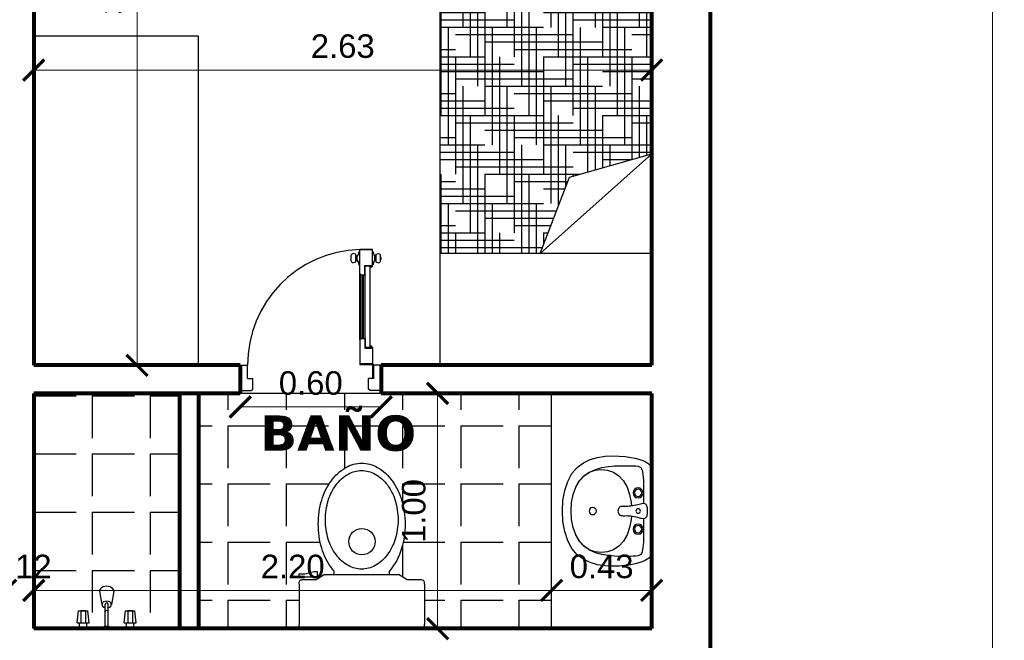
# Model space of a CAD drawing. Header units: inches. Extents: x -2.6 to 11.8, y -3.4 to 32.7.
# Tile 11 of 19: x 6.3 to 10.5, y 5.5 to 8.2. Entities that reach past the tile are written whole.
import ezdxf

# ---------------------------------------------------------------- set-up
doc = ezdxf.new("R2010")
doc.units = ezdxf.units.IN
doc.header["$MEASUREMENT"] = 0
doc.linetypes.add('0', pattern=[0])
doc.linetypes.add('CONTINUA', pattern=[0])
for name, color, linetype in [('Auto', 6, 'Continuous'), ('Baño', 2, 'Continuous'), ('Cotas', 60, 'Continuous'), ('Mobiliario', 2, 'Continuous'), ('Puertas', 1, 'Continuous'), ('Texto', 98, 'Continuous'), ('Textura piso', 8, 'Continuous')]:
    doc.layers.add(name, color=color, linetype=linetype)
doc.layers.add('Paredes', color=5, linetype='Continuous', lineweight=80)
doc.styles.get("Standard").update_dxf_attribs({"font": 'arial.ttf'})
doc.dimstyles.new('Cotas', dxfattribs={"dimtxt": 0.1, "dimasz": 0.09, "dimexe": 0.2, "dimexo": 0.4, "dimgap": 0.05, "dimtad": 1, "dimzin": 0, "dimdsep": 46, "dimtxsty": 'Standard', "dimblk": 'ARCHTICK', "dimcen": 0.09, "dimse1": 1, "dimse2": 1, "dimclrd": 60, "dimclre": 256, "dimadec": 0, "dimazin": 0, "dimtfac": 1, "dimtix": 1, "dimtofl": 0, "dimtmove": 1, "dimatfit": 3, "dimfxl": 0, "dimtolj": 1, "dimtzin": 0, "dimlwd": 9, "dimarcsym": 0})

# ---------------------------------------------------------------- blocks, each defined once
blk = doc.blocks.new('puerta')
at = {"layer": 'Puertas'}
for p, q in [((146.9906, 39.0568), (146.9906, 38.9488)), ((146.9906, 39.0568), (147.0378, 39.0568)), ((146.9906, 39.0568), (146.9906, 38.9488)), ((146.9906, 39.0568), (147.0378, 39.0568)), ((147.0378, 39.0568), (147.0446, 39.05)), ((147.0378, 39.0568), (147.0446, 39.05)), ((147.0446, 39.05), (147.0446, 39.005)), ((147.0446, 39.05), (147.0446, 39.005)), ((147.5435, 39.0568), (147.5366, 39.05)), ((147.5435, 39.0568), (147.5366, 39.05)), ((147.5366, 39.05), (147.5366, 39.005)), ((147.5366, 39.05), (147.5366, 39.005)), ((147.5906, 39.0568), (147.5435, 39.0568)), ((147.5906, 39.0568), (147.5435, 39.0568)), ((147.5906, 39.0568), (147.5906, 38.9488)), ((147.5906, 39.0568), (147.5906, 38.9488)), ((147.022, 39.005), (147.022, 38.9488)), ((147.022, 39.005), (147.0446, 39.005)), ((147.022, 39.005), (147.022, 38.9488)), ((147.022, 39.005), (147.0446, 39.005)), ((147.0241, 39.0028), (147.0241, 38.9488)), ((147.0263, 39.0028), (147.0241, 39.0028)), ((147.0241, 39.0028), (147.0241, 38.9488)), ((147.0263, 39.0028), (147.0241, 39.0028)), ((147.0263, 39.0028), (147.0263, 38.9488)), ((147.0263, 39.0028), (147.0263, 38.9488)), ((147.5593, 39.005), (147.5366, 39.005)), ((147.5593, 39.005), (147.5366, 39.005)), ((147.5593, 39.005), (147.5593, 38.9488)), ((147.5593, 39.005), (147.5593, 38.9488)), ((146.9906, 38.9488), (147.022, 38.9488)), ((146.9906, 38.9488), (147.022, 38.9488)), ((147.0241, 38.9488), (147.0263, 38.9488)), ((147.0241, 38.9488), (147.0263, 38.9488)), ((147.0284, 38.9467), (147.0284, 38.9445)), ((147.0284, 38.9467), (147.0824, 38.9467)), ((147.0284, 38.9467), (147.0284, 38.9445)), ((147.0284, 38.9467), (147.0824, 38.9467)), ((147.0824, 38.9445), (147.0824, 38.9467)), ((147.0824, 38.9445), (147.0824, 38.9467)), ((147.5906, 38.9488), (147.5593, 38.9488)), ((147.5906, 38.9488), (147.5593, 38.9488)), ((147.0824, 38.9445), (147.0284, 38.9445)), ((147.0824, 38.9445), (147.0284, 38.9445)), ((147.0284, 38.8755), (147.0284, 38.9424)), ((147.0824, 38.9424), (147.0284, 38.9424)), ((147.0284, 38.9424), (147.0824, 38.9424)), ((147.0284, 38.8755), (147.0284, 38.9424)), ((147.0824, 38.9424), (147.0284, 38.9424)), ((147.0284, 38.9424), (147.0824, 38.9424)), ((147.0824, 38.8412), (147.0824, 38.9424)), ((147.0824, 38.8412), (147.0824, 38.9424)), ((147.0612, 38.8755), (147.0284, 38.8755)), ((147.0612, 38.8755), (147.0284, 38.8755)), ((147.0353, 38.8733), (147.0284, 38.8733)), ((147.0353, 38.8733), (147.0284, 38.8733)), ((147.0353, 38.8665), (147.0353, 38.8733)), ((147.0353, 38.8665), (147.0353, 38.8733)), ((147.0375, 38.8733), (147.0375, 38.5258)), ((147.0375, 38.8733), (147.0375, 38.5258)), ((147.0375, 38.8733), (147.0591, 38.8733)), ((147.0591, 38.8733), (147.0375, 38.8733)), ((147.0375, 38.8733), (147.0375, 38.5258)), ((147.0375, 38.8733), (147.0375, 38.5258)), ((147.0375, 38.8733), (147.0591, 38.8733)), ((147.0591, 38.8733), (147.0375, 38.8733)), ((147.0591, 38.8755), (147.0591, 38.5666)), ((147.0591, 38.8755), (147.0591, 38.5666)), ((147.0591, 38.8755), (147.0591, 38.5666)), ((147.0591, 38.8755), (147.0591, 38.5666)), ((147.0591, 38.8344), (147.0591, 38.8733)), ((147.0591, 38.8344), (147.0591, 38.8733)), ((147.0612, 38.8344), (147.0612, 38.8755)), ((147.0612, 38.8344), (147.0612, 38.8755)), ((147.0591, 38.8344), (147.0582, 38.8335)), ((147.0591, 38.8344), (147.0582, 38.8335)), ((147.0591, 38.8326), (147.0582, 38.8335)), ((147.0591, 38.8326), (147.0582, 38.8335)), ((147.0756, 38.8344), (147.0612, 38.8344)), ((147.0756, 38.8344), (147.0612, 38.8344)), ((147.0661, 38.8344), (147.0661, 38.5648)), ((147.0661, 38.8344), (147.0661, 38.5648)), ((147.0724, 38.8344), (147.0724, 38.5648)), ((147.0724, 38.8344), (147.0724, 38.5648)), ((147.0756, 38.8344), (147.0824, 38.8412)), ((147.0756, 38.8344), (147.0824, 38.8412)), ((147.0788, 38.8376), (147.0788, 38.5616)), ((147.0788, 38.8376), (147.0788, 38.5616)), ((147.0807, 38.8394), (147.0807, 38.5598)), ((147.0807, 38.8394), (147.0807, 38.5598)), ((147.0824, 38.8412), (147.0824, 38.558)), ((147.0824, 38.7957), (147.0824, 38.558)), ((147.0353, 38.5327), (147.0353, 38.5258)), ((147.0353, 38.5327), (147.0353, 38.5258)), ((147.0591, 38.5666), (147.0582, 38.5657)), ((147.0591, 38.5666), (147.0582, 38.5657)), ((147.0591, 38.5648), (147.0582, 38.5657)), ((147.0591, 38.5648), (147.0582, 38.5657)), ((147.0591, 38.5648), (147.0591, 38.5258)), ((147.0591, 38.5648), (147.0591, 38.5258)), ((147.0612, 38.5648), (147.0612, 38.5237)), ((147.0756, 38.5648), (147.0612, 38.5648)), ((147.0612, 38.5648), (147.0612, 38.5237)), ((147.0756, 38.5648), (147.0612, 38.5648)), ((147.0756, 38.5648), (147.0824, 38.558)), ((147.0756, 38.5648), (147.0824, 38.558)), ((147.0824, 38.558), (147.0824, 38.4568)), ((147.0824, 38.558), (147.0824, 38.4568)), ((146.9941, 38.4971), (146.9912, 38.4971)), ((146.9912, 38.4971), (146.9912, 38.4897)), ((146.9941, 38.4971), (146.9912, 38.4971)), ((146.9912, 38.4971), (146.9912, 38.4897)), ((146.9912, 38.4897), (146.9941, 38.4897)), ((146.9912, 38.4897), (146.9941, 38.4897)), ((146.9941, 38.5048), (146.9941, 38.482)), ((146.9941, 38.5048), (146.9941, 38.482)), ((146.9941, 38.4897), (146.9941, 38.4971)), ((146.9941, 38.4897), (146.9941, 38.4971)), ((147.0122, 38.5107), (147.0029, 38.513)), ((147.0122, 38.5107), (147.0029, 38.513)), ((147.0122, 38.5107), (147.0122, 38.4762)), ((147.0122, 38.5107), (147.0122, 38.4762)), ((147.0122, 38.5036), (147.0183, 38.5036)), ((147.0122, 38.5036), (147.0183, 38.5036)), ((147.0183, 38.5036), (147.0183, 38.4833)), ((147.0183, 38.5036), (147.0183, 38.4833)), ((147.0241, 38.5198), (147.0284, 38.5198)), ((147.0241, 38.5198), (147.0284, 38.5198)), ((147.0353, 38.5258), (147.0284, 38.5258)), ((147.0353, 38.5258), (147.0284, 38.5258)), ((147.0612, 38.5237), (147.0284, 38.5237)), ((147.0284, 38.5237), (147.0284, 38.4568)), ((147.0612, 38.5237), (147.0284, 38.5237)), ((147.0284, 38.5237), (147.0284, 38.4568)), ((147.0375, 38.5258), (147.0591, 38.5258)), ((147.0591, 38.5258), (147.0375, 38.5258)), ((147.0375, 38.5258), (147.0591, 38.5258)), ((147.0591, 38.5258), (147.0375, 38.5258)), ((147.0868, 38.5198), (147.0824, 38.5198)), ((147.0868, 38.5198), (147.0824, 38.5198)), ((147.0986, 38.5036), (147.0926, 38.5036)), ((147.0926, 38.5036), (147.0926, 38.4833)), ((147.0986, 38.5036), (147.0926, 38.5036)), ((147.0926, 38.5036), (147.0926, 38.4833)), ((147.0986, 38.5107), (147.1098, 38.513)), ((147.0986, 38.5107), (147.1098, 38.513)), ((147.0986, 38.5107), (147.0986, 38.4762)), ((147.0986, 38.5107), (147.0986, 38.4762)), ((147.1186, 38.5048), (147.1186, 38.482)), ((147.1186, 38.5048), (147.1186, 38.482)), ((147.0122, 38.4762), (147.0029, 38.4739)), ((147.0122, 38.4762), (147.0029, 38.4739)), ((147.0122, 38.4833), (147.0183, 38.4833)), ((147.0122, 38.4833), (147.0183, 38.4833)), ((147.0241, 38.4671), (147.0284, 38.4671)), ((147.0241, 38.4671), (147.0284, 38.4671)), ((147.0824, 38.4568), (147.0284, 38.4568)), ((147.0284, 38.4568), (147.0824, 38.4568)), ((147.0824, 38.4568), (147.0284, 38.4568)), ((147.0284, 38.4568), (147.0824, 38.4568)), ((147.0868, 38.4671), (147.0824, 38.4671)), ((147.0868, 38.4671), (147.0824, 38.4671)), ((147.0986, 38.4833), (147.0926, 38.4833)), ((147.0986, 38.4833), (147.0926, 38.4833)), ((147.0986, 38.4762), (147.1098, 38.4739)), ((147.0986, 38.4762), (147.1098, 38.4739))]:
    blk.add_line(p, q, dxfattribs=at)
blk.add_arc((147.0698, 38.9462), 0.4895, 271.4804, 0.3077, dxfattribs=at)
at = {"layer": 'Puertas', "extrusion": (0, 0, -1)}
for centre, major_axis, start_param, end_param in [((147.0263, 38.9467), (0.00153, 0.00153), -1.570796, 4.712389), ((147.0263, 38.9467), (0.00153, 0.00153), -1.570796, 4.712389), ((147.0353, 38.8733), (0.00485, 0.00485), 2.356194, 3.926991), ((147.0353, 38.8733), (0.00485, 0.00485), 2.356194, 3.926991), ((147.0353, 38.5258), (-0.00485, 0.00485), 5.497787, 7.068583), ((147.0353, 38.5258), (-0.00485, 0.00485), 5.497787, 7.068583), ((147.0023, 38.5048), (0.00575, 0.00575), 3.926991, 5.579394), ((147.0023, 38.5048), (0.00575, 0.00575), 3.926991, 5.579394), ((146.9984, 38.5198), (-0.0182, 0.0182), 2.357943, 3.03977), ((146.9984, 38.5198), (-0.0182, 0.0182), 2.357943, 3.03977), ((147.1125, 38.5198), (-0.0182, 0.0182), 4.814212, 5.496038), ((147.1125, 38.5198), (-0.0182, 0.0182), 4.814212, 5.496038), ((147.1105, 38.5048), (-0.00575, 0.00575), 0.703791, 2.356194), ((147.1105, 38.5048), (-0.00575, 0.00575), 0.703791, 2.356194), ((147.0023, 38.482), (-0.00575, 0.00575), 3.845384, 5.497787), ((147.0023, 38.482), (-0.00575, 0.00575), 3.845384, 5.497787), ((146.9984, 38.4671), (-0.0182, 0.0182), 1.672619, 2.354446), ((146.9984, 38.4671), (-0.0182, 0.0182), 1.672619, 2.354446), ((147.1125, 38.4671), (-0.0182, 0.0182), 5.499536, 6.181362), ((147.1125, 38.4671), (-0.0182, 0.0182), 5.499536, 6.181362), ((147.1105, 38.482), (-0.00575, 0.00575), 2.356194, 4.008598), ((147.1105, 38.482), (-0.00575, 0.00575), 2.356194, 4.008598)]:
    blk.add_ellipse(centre, major_axis=major_axis, ratio=1, start_param=start_param, end_param=end_param, dxfattribs=at)
blk = doc.blocks.new('Baño')
at = {"layer": 'Baño'}
for p, q in [((148.2421, 39.8916), (148.2421, 39.8314)), ((148.2599, 39.9049), (148.431, 39.9049)), ((148.4488, 39.3849), (148.4488, 39.8916)), ((148.2421, 39.8314), (148.2206, 39.7975)), ((148.2206, 39.7975), (148.2206, 39.479)), ((148.2206, 39.7559, 0.32), (148.2047, 39.7559, 0.32)), ((148.2206, 39.5206, 0.32), (148.2042, 39.5206, 0.32)), ((148.2076, 39.4505, 0.62), (148.2076, 39.4362, 0.62)), ((148.2287, 39.4505, 0.62), (148.2076, 39.4505, 0.62)), ((148.2206, 39.479), (148.2421, 39.445)), ((148.2287, 39.3705, 0.62), (148.2287, 39.4505, 0.62)), ((148.2076, 39.4362, 0.62), (148.2178, 39.397, 0.62)), ((148.2421, 39.445), (148.2421, 39.3849)), ((148.2178, 39.397, 0.62), (148.2178, 39.3705, 0.62)), ((148.2178, 39.3705, 0.62), (148.2287, 39.3705, 0.62)), ((148.2599, 39.3715), (148.431, 39.3715))]:
    blk.add_line(p, q, dxfattribs=at)
for points in [[(147.7454, 39.6382, -0.132415), (147.7635, 39.7054, -0.106686), (147.8213, 39.7688, -0.083213), (147.9019, 39.8081, -0.071868), (148.0046, 39.8229, -0.071868), (148.1072, 39.8081, -0.102933), (148.2047, 39.7559, -0.106686)], [(148.2042, 39.5206, -0.025691), (148.1879, 39.5076, -0.083213), (148.1072, 39.4684, -0.071868), (148.0046, 39.4535, -0.071868), (147.9019, 39.4684, -0.083213), (147.8213, 39.5076, -0.106686), (147.7635, 39.5711, -0.132415), (147.7454, 39.6382, -0.132415)]]:
    blk.add_lwpolyline(points, format="xyb", dxfattribs=at)
blk.add_lwpolyline([(147.9861, 39.7928, -0.074259), (148.0689, 39.7804, -0.084949), (148.1343, 39.7475, -0.106298), (148.1809, 39.6948, -0.128632), (148.1957, 39.6382, -0.128632), (148.1809, 39.5817, -0.106298), (148.1343, 39.529, -0.084949), (148.0689, 39.496, -0.074259), (147.9861, 39.4837, -0.074259), (147.9034, 39.496, -0.084949), (147.838, 39.529, -0.106298), (147.7914, 39.5817, -0.128632), (147.7766, 39.6382, -0.128632), (147.7914, 39.6948, -0.106298), (147.838, 39.7475, -0.084949), (147.9034, 39.7804, -0.074259)], format="xyb", close=True, dxfattribs=at)
blk.add_circle((148.0791, 39.6393), 0.0562, dxfattribs=at)
for centre, start, end in [((148.2553, 39.8925), 69.6901, 184.0497), ((148.4356, 39.8925), 355.9503, 110.3099), ((148.2553, 39.3839), 175.9503, 290.3099), ((148.4356, 39.3839), 249.6901, 4.0497)]:
    blk.add_arc(centre, 0.0132, start, end, dxfattribs=at)
blk = doc.blocks.new('lavacaras')
at = {"layer": 'Baño', "linetype": '0'}
for p, q in [((152.2068, 38.1192), (152.1637, 38.0962)), ((152.2573, 38.1356), (152.2068, 38.1192)), ((152.3126, 38.1454), (152.2573, 38.1356)), ((152.3703, 38.1487), (152.3126, 38.1454)), ((152.428, 38.1454), (152.3703, 38.1487)), ((152.4833, 38.1356), (152.428, 38.1454)), ((152.5338, 38.1192), (152.4833, 38.1356)), ((152.577, 38.0962), (152.5338, 38.1192)), ((152.1296, 38.0669), (152.1041, 38.0325)), ((152.1637, 38.0962), (152.1296, 38.0669)), ((152.2037, 38.0546), (152.1761, 38.0288)), ((152.2037, 38.0554), (152.1763, 38.03)), ((152.2385, 38.0753), (152.2037, 38.0554)), ((152.2385, 38.0748), (152.2037, 38.0546)), ((152.2792, 38.0896), (152.2385, 38.0753)), ((152.2792, 38.0892), (152.2385, 38.0748)), ((152.3238, 38.0982), (152.2792, 38.0896)), ((152.3238, 38.0979), (152.2792, 38.0892)), ((152.3703, 38.101), (152.3238, 38.0982)), ((152.3703, 38.1008), (152.3238, 38.0979)), ((152.4169, 38.0982), (152.3703, 38.101)), ((152.4169, 38.0979), (152.3703, 38.1008)), ((152.4615, 38.0896), (152.4169, 38.0982)), ((152.4615, 38.0892), (152.4169, 38.0979)), ((152.5022, 38.0753), (152.4615, 38.0896)), ((152.5022, 38.0748), (152.4615, 38.0892)), ((152.537, 38.0554), (152.5022, 38.0753)), ((152.537, 38.0546), (152.5022, 38.0748)), ((152.5643, 38.03), (152.537, 38.0554)), ((152.5645, 38.0288), (152.537, 38.0546)), ((152.6111, 38.0669), (152.577, 38.0962)), ((152.6366, 38.0325), (152.6111, 38.0669)), ((152.0861, 37.9945), (152.0745, 37.9543)), ((152.1041, 38.0325), (152.0861, 37.9945)), ((152.1555, 37.9985), (152.1407, 37.9653)), ((152.1568, 38.0003), (152.1451, 37.9677)), ((152.1761, 38.0288), (152.1555, 37.9985)), ((152.1763, 38.03), (152.1568, 38.0003)), ((152.5839, 38.0003), (152.5643, 38.03)), ((152.5852, 37.9985), (152.5645, 38.0288)), ((152.5956, 37.9677), (152.5839, 38.0003)), ((152.6, 37.9653), (152.5852, 37.9985)), ((152.6546, 37.9945), (152.6366, 38.0325)), ((152.6662, 37.9543), (152.6546, 37.9945)), ((152.0745, 37.9543), (152.0682, 37.9135)), ((152.1407, 37.9653), (152.1307, 37.9303)), ((152.1451, 37.9677), (152.1412, 37.9337)), ((152.5995, 37.9337), (152.5956, 37.9677)), ((152.6099, 37.9303), (152.6, 37.9653)), ((152.6724, 37.9135), (152.6662, 37.9543)), ((152.0682, 37.9135), (152.0662, 37.8733)), ((152.1247, 37.8949), (152.1216, 37.8606)), ((152.1307, 37.9303), (152.1247, 37.8949)), ((152.1412, 37.9337), (152.1451, 37.8997)), ((152.1451, 37.8997), (152.1568, 37.8672)), ((152.5839, 37.8672), (152.5956, 37.8997)), ((152.5956, 37.8997), (152.5995, 37.9337)), ((152.6159, 37.8949), (152.6099, 37.9303)), ((152.619, 37.8606), (152.6159, 37.8949)), ((152.6745, 37.8733), (152.6724, 37.9135)), ((152.0662, 37.8733), (152.0672, 37.8354)), ((152.0672, 37.8354), (152.0703, 37.8012)), ((152.1216, 37.8606), (152.1205, 37.8286)), ((152.1568, 37.8672), (152.1763, 37.8375)), ((152.1763, 37.8375), (152.2037, 37.8121)), ((152.3462, 37.8262), (152.3477, 37.8302)), ((152.3477, 37.8302), (152.3499, 37.8336)), ((152.3499, 37.8336), (152.3525, 37.8364)), ((152.3525, 37.8364), (152.3556, 37.8385)), ((152.3556, 37.8385), (152.359, 37.8401)), ((152.359, 37.8401), (152.3626, 37.8412)), ((152.3626, 37.8412), (152.3664, 37.8418)), ((152.3664, 37.8418), (152.3703, 37.8421)), ((152.3703, 37.8421), (152.3742, 37.8418)), ((152.3742, 37.8418), (152.378, 37.8412)), ((152.378, 37.8412), (152.3817, 37.8401)), ((152.3817, 37.8401), (152.3851, 37.8385)), ((152.3851, 37.8385), (152.3881, 37.8364)), ((152.3881, 37.8364), (152.3908, 37.8336)), ((152.3908, 37.8336), (152.3929, 37.8302)), ((152.3929, 37.8302), (152.3945, 37.8262)), ((152.537, 37.8121), (152.5643, 37.8375)), ((152.5643, 37.8375), (152.5839, 37.8672)), ((152.6202, 37.8286), (152.619, 37.8606)), ((152.6703, 37.8012), (152.6734, 37.8354)), ((152.6734, 37.8354), (152.6745, 37.8733)), ((152.0703, 37.8012), (152.0745, 37.7718)), ((152.1205, 37.8286), (152.1203, 37.8004)), ((152.1203, 37.8004), (152.1204, 37.7769)), ((152.1204, 37.7769), (152.1207, 37.7579)), ((152.2037, 37.8121), (152.2385, 37.7921)), ((152.2385, 37.7921), (152.2792, 37.7778)), ((152.2792, 37.7778), (152.3238, 37.7693)), ((152.3434, 37.7716), (152.3443, 37.7803)), ((152.3443, 37.7803), (152.3447, 37.7885)), ((152.3447, 37.8101), (152.3448, 37.8161)), ((152.3447, 37.8035), (152.3447, 37.8101)), ((152.3448, 37.7963), (152.3447, 37.8035)), ((152.3447, 37.7885), (152.3448, 37.7963)), ((152.3448, 37.8161), (152.3452, 37.8215)), ((152.3452, 37.8215), (152.3462, 37.8262)), ((152.3945, 37.8262), (152.3954, 37.8215)), ((152.3954, 37.8215), (152.3959, 37.8161)), ((152.3959, 37.8035), (152.3958, 37.7963)), ((152.3958, 37.7963), (152.3959, 37.7885)), ((152.3959, 37.8161), (152.396, 37.8101)), ((152.396, 37.8101), (152.3959, 37.8035)), ((152.3959, 37.7885), (152.3963, 37.7803)), ((152.3963, 37.7803), (152.3972, 37.7716)), ((152.4169, 37.7693), (152.4615, 37.7778)), ((152.4615, 37.7778), (152.5022, 37.7921)), ((152.5022, 37.7921), (152.537, 37.8121)), ((152.6199, 37.7579), (152.6203, 37.7769)), ((152.6203, 37.8004), (152.6202, 37.8286)), ((152.6203, 37.7769), (152.6203, 37.8004)), ((152.6661, 37.7718), (152.6703, 37.8012)), ((152.0745, 37.7718), (152.0794, 37.7472)), ((152.0794, 37.7472), (152.0848, 37.7267)), ((152.0848, 37.7267), (152.0904, 37.71)), ((152.1207, 37.7579), (152.1216, 37.743)), ((152.1216, 37.743), (152.1234, 37.7314)), ((152.1234, 37.7314), (152.1264, 37.7228)), ((152.1264, 37.7228), (152.1309, 37.7165)), ((152.3238, 37.7693), (152.3429, 37.7681)), ((152.3316, 37.7175), (152.3334, 37.7258)), ((152.3334, 37.7258), (152.3356, 37.7347)), ((152.3356, 37.7347), (152.3379, 37.7439)), ((152.3379, 37.7439), (152.3401, 37.7532)), ((152.3401, 37.7532), (152.342, 37.7625)), ((152.342, 37.7625), (152.3434, 37.7716)), ((152.3972, 37.7716), (152.3987, 37.7625)), ((152.3978, 37.7681), (152.4169, 37.7693)), ((152.3987, 37.7625), (152.4006, 37.7532)), ((152.4006, 37.7532), (152.4028, 37.7439)), ((152.4028, 37.7439), (152.405, 37.7347)), ((152.405, 37.7347), (152.4072, 37.7258)), ((152.4072, 37.7258), (152.4091, 37.7175)), ((152.6098, 37.7165), (152.6142, 37.7228)), ((152.6142, 37.7228), (152.6172, 37.7314)), ((152.6172, 37.7314), (152.619, 37.743)), ((152.619, 37.743), (152.6199, 37.7579)), ((152.6502, 37.71), (152.6559, 37.7267)), ((152.6559, 37.7267), (152.6612, 37.7472)), ((152.6612, 37.7472), (152.6661, 37.7718)), ((152.0904, 37.71), (152.0961, 37.6965)), ((152.0961, 37.6965), (152.1016, 37.6859)), ((152.1016, 37.6859), (152.1067, 37.6776)), ((152.1067, 37.6776), (152.1112, 37.6712)), ((152.1112, 37.6712), (152.1148, 37.6663)), ((152.1309, 37.7165), (152.1371, 37.712)), ((152.1371, 37.712), (152.1453, 37.7087)), ((152.1453, 37.7087), (152.1558, 37.7062)), ((152.1558, 37.7062), (152.1685, 37.7044)), ((152.1685, 37.7044), (152.1831, 37.703)), ((152.1831, 37.703), (152.1995, 37.7022)), ((152.1995, 37.7022), (152.2174, 37.7016)), ((152.2174, 37.7016), (152.2367, 37.7013)), ((152.2367, 37.7013), (152.2572, 37.7012)), ((152.2572, 37.7012), (152.2787, 37.7012)), ((152.2787, 37.7012), (152.3009, 37.7012)), ((152.3009, 37.7012), (152.3237, 37.7012)), ((152.3237, 37.7012), (152.3295, 37.7012)), ((152.3295, 37.7033), (152.3302, 37.7099)), ((152.3296, 37.6978), (152.3295, 37.7033)), ((152.3305, 37.6932), (152.3296, 37.6978)), ((152.3302, 37.7099), (152.3316, 37.7175)), ((152.3322, 37.6896), (152.3305, 37.6932)), ((152.3345, 37.6867), (152.3322, 37.6896)), ((152.3374, 37.6846), (152.3345, 37.6867)), ((152.341, 37.6829), (152.3374, 37.6846)), ((152.345, 37.6817), (152.341, 37.6829)), ((152.3495, 37.6808), (152.345, 37.6817)), ((152.3544, 37.6801), (152.3495, 37.6808)), ((152.3595, 37.6796), (152.3544, 37.6801)), ((152.3649, 37.6793), (152.3595, 37.6796)), ((152.3703, 37.6792), (152.3649, 37.6793)), ((152.3758, 37.6793), (152.3703, 37.6792)), ((152.3811, 37.6796), (152.3758, 37.6793)), ((152.3863, 37.6801), (152.3811, 37.6796)), ((152.3912, 37.6808), (152.3863, 37.6801)), ((152.3956, 37.6817), (152.3912, 37.6808)), ((152.3997, 37.6829), (152.3956, 37.6817)), ((152.4032, 37.6846), (152.3997, 37.6829)), ((152.4062, 37.6867), (152.4032, 37.6846)), ((152.4085, 37.6896), (152.4062, 37.6867)), ((152.4101, 37.6932), (152.4085, 37.6896)), ((152.4091, 37.7175), (152.4104, 37.7099)), ((152.411, 37.6978), (152.4101, 37.6932)), ((152.4104, 37.7099), (152.4112, 37.7033)), ((152.4112, 37.7033), (152.411, 37.6978)), ((152.4111, 37.7012), (152.4169, 37.7012)), ((152.4169, 37.7012), (152.4398, 37.7012)), ((152.4398, 37.7012), (152.462, 37.7012)), ((152.462, 37.7012), (152.4834, 37.7012)), ((152.4834, 37.7012), (152.5039, 37.7013)), ((152.5039, 37.7013), (152.5232, 37.7016)), ((152.5232, 37.7016), (152.5412, 37.7022)), ((152.5412, 37.7022), (152.5575, 37.703)), ((152.5575, 37.703), (152.5721, 37.7044)), ((152.5721, 37.7044), (152.5848, 37.7062)), ((152.5848, 37.7062), (152.5953, 37.7087)), ((152.5953, 37.7087), (152.6036, 37.712)), ((152.6036, 37.712), (152.6098, 37.7165)), ((152.6258, 37.6663), (152.6295, 37.6712)), ((152.6295, 37.6712), (152.6339, 37.6776)), ((152.6339, 37.6776), (152.639, 37.6859)), ((152.639, 37.6859), (152.6445, 37.6965)), ((152.6445, 37.6965), (152.6502, 37.71)), ((152.1148, 37.6663), (152.1181, 37.6625)), ((152.1181, 37.6625), (152.1212, 37.6599)), ((152.1212, 37.6599), (152.1246, 37.6581)), ((152.1246, 37.6581), (152.1287, 37.657)), ((152.1287, 37.657), (152.1338, 37.6565)), ((152.1303, 37.6562), (152.6103, 37.6562)), ((152.1338, 37.6565), (152.1403, 37.6562)), ((152.1403, 37.6562), (152.1487, 37.6562)), ((152.1487, 37.6562), (152.1591, 37.6562)), ((152.1591, 37.6562), (152.1716, 37.6562)), ((152.1716, 37.6562), (152.1859, 37.6562)), ((152.1859, 37.6562), (152.2019, 37.6562)), ((152.2019, 37.6562), (152.2194, 37.6562)), ((152.2194, 37.6562), (152.2383, 37.6562)), ((152.2383, 37.6562), (152.2584, 37.6562)), ((152.2584, 37.6562), (152.2795, 37.6562)), ((152.2795, 37.6562), (152.3014, 37.6562)), ((152.3014, 37.6562), (152.324, 37.6562)), ((152.324, 37.6562), (152.3471, 37.6562)), ((152.3471, 37.6562), (152.3703, 37.6562)), ((152.3703, 37.6562), (152.3936, 37.6562)), ((152.3936, 37.6562), (152.4166, 37.6562)), ((152.4166, 37.6562), (152.4392, 37.6562)), ((152.4392, 37.6562), (152.4612, 37.6562)), ((152.4612, 37.6562), (152.4823, 37.6562)), ((152.4823, 37.6562), (152.5023, 37.6562)), ((152.5023, 37.6562), (152.5212, 37.6562)), ((152.5212, 37.6562), (152.5388, 37.6562)), ((152.5388, 37.6562), (152.5548, 37.6562)), ((152.5548, 37.6562), (152.5691, 37.6562)), ((152.5691, 37.6562), (152.5815, 37.6562)), ((152.5815, 37.6562), (152.592, 37.6562)), ((152.592, 37.6562), (152.6003, 37.6562)), ((152.6003, 37.6562), (152.6069, 37.6565)), ((152.6069, 37.6565), (152.612, 37.657)), ((152.612, 37.657), (152.616, 37.6581)), ((152.616, 37.6581), (152.6195, 37.6599)), ((152.6195, 37.6599), (152.6226, 37.6625)), ((152.6226, 37.6625), (152.6258, 37.6663))]:
    blk.add_line(p, q, dxfattribs=at)
for centre, radius in [((152.3703, 37.9812), 0.02), ((152.2703, 37.7312), 0.0275), ((152.2703, 37.7312), 0.02), ((152.3703, 37.7312), 0.0125), ((152.4703, 37.7312), 0.0275), ((152.4703, 37.7312), 0.02)]:
    blk.add_circle(centre, radius, dxfattribs=at)
blk = doc.blocks.new('ducha')
at = {"layer": 'Baño'}
for p, q in [((158.9639, 34.0531), (158.9139, 34.0531)), ((158.9139, 34.0531), (158.9189, 34.0031)), ((158.9239, 34.0731), (158.9239, 34.0531)), ((158.9289, 34.0031), (158.9289, 34.0531)), ((158.9489, 34.0031), (158.9489, 34.0531)), ((158.9539, 34.0731), (158.9539, 34.0531)), ((158.9639, 34.0531), (158.9589, 34.0031)), ((159.0324, 34.0681), (159.0324, 33.9757)), ((159.0454, 34.0681), (159.0454, 33.9757)), ((159.1639, 34.0531), (159.1139, 34.0531)), ((159.1139, 34.0531), (159.1189, 34.0031)), ((159.1239, 34.0731), (159.1239, 34.0531)), ((159.1289, 34.0031), (159.1289, 34.0531)), ((159.1489, 34.0031), (159.1489, 34.0531)), ((159.1539, 34.0731), (159.1539, 34.0531)), ((159.1639, 34.0531), (159.1589, 34.0031)), ((158.9589, 34.0031), (158.9189, 34.0031)), ((159.0089, 33.9196), (159.0189, 33.9757)), ((159.0689, 33.9196), (159.0589, 33.9757)), ((159.1589, 34.0031), (159.1189, 34.0031))]:
    blk.add_line(p, q, dxfattribs=at)
for points in [[(158.9689, 34.0781), (158.9689, 34.0731), (158.9089, 34.0731), (158.9089, 34.0781)], [(159.0639, 34.0781), (159.0639, 34.0731), (159.0139, 34.0731), (159.0139, 34.0781)], [(159.0639, 34.0731), (159.0454, 34.0681), (159.0324, 34.0681), (159.0139, 34.0731)], [(159.1688, 34.0781), (159.1688, 34.0731), (159.1089, 34.0731), (159.1089, 34.0781)], [(158.9489, 34.0031), (158.9489, 34.0006), (158.9289, 34.0006), (158.9289, 34.0031)], [(159.1489, 34.0031), (159.1489, 34.0006), (159.1289, 34.0006), (159.1289, 34.0031)]]:
    blk.add_lwpolyline(points, close=True, dxfattribs=at)
for centre in [(159.0389, 34.0072), (159.0389, 33.9757)]:
    blk.add_arc(centre, 0.0065, 180, 0, dxfattribs=at)
for centre, major_axis, ratio, start_param, end_param in [((159.0389, 33.9757), (-0.02, 0), 0.707206, -1.239757, 4.38135), ((159.0389, 33.9196), (-0.03, 0.0001), 0.720787, 0.005196, 3.146789)]:
    blk.add_ellipse(centre, major_axis=major_axis, ratio=ratio, start_param=start_param, end_param=end_param, dxfattribs=at)
blk = doc.blocks.new('Cama3')
at = {"layer": 'Mobiliario'}
h = blk.add_hatch(dxfattribs=at)
h.set_pattern_fill('HOUND', color=256, scale=0.5, style=0)
h.paths.add_polyline_path([(54.6773, 35.8197), (54.6773, 34.9197), (56.1502, 34.9197), (56.1502, 35.3455), (55.8273, 35.4697), (55.7273, 35.8197)])
at = {"layer": 'Mobiliario', "ltscale": 0.5}
for p, q in [((54.6773, 34.9197), (54.6773, 35.8197)), ((54.6773, 35.8197), (56.6273, 35.8197)), ((56.1502, 34.9195), (56.1502, 35.8197)), ((56.6273, 35.8197), (56.6273, 34.9197)), ((56.6273, 34.9197), (54.6773, 34.9197))]:
    blk.add_line(p, q, dxfattribs=at)
blk = doc.blocks.new('_ArchTick')
at = {"color": 0, "linetype": 'ByBlock', "const_width": 0.15}
blk.add_lwpolyline([(-0.5, -0.5), (0.5, 0.5)], dxfattribs=at)
blk = doc.blocks.new('*D105')
at = {"layer": 'Cotas', "color": 60, "linetype": 'CONTINUA', "lineweight": 9, "transparency": 16777216}
blk.add_line((10.4099, 30.05), (10.4099, 0), dxfattribs=at)
at = {"layer": 'Defpoints', "color": 0, "transparency": 16777216}
for p in [(10.4099, 30.05), (10.4099, 0), (10.4099, 0)]:
    blk.add_point(p, dxfattribs=at)
at = {"layer": 'Cotas', "color": 60, "lineweight": 9, "transparency": 16777216, "xscale": 0.09, "yscale": 0.09, "zscale": 0.09}
for p, rotation in [((10.4099, 30.05), 90), ((10.4099, 0), 270)]:
    blk.add_blockref('_ArchTick', p, dxfattribs=dict(at, rotation=rotation))
at = {"layer": 'Cotas', "color": 0, "transparency": 16777216, "insert": (10.3088, 15.025), "char_height": 0.1, "attachment_point": 5, "rotation": 90}
blk.add_mtext('\\A1;30.05', dxfattribs=at)
blk = doc.blocks.new('*D122')
at = {"layer": 'Cotas', "color": 60, "linetype": 'CONTINUA', "lineweight": 9, "transparency": 16777216}
blk.add_line((6.3319, 7.9432), (8.9599, 7.9432), dxfattribs=at)
at = {"layer": 'Defpoints', "color": 0, "transparency": 16777216}
for p in [(6.3319, 7.9432), (8.9599, 7.9432), (8.9599, 7.9432)]:
    blk.add_point(p, dxfattribs=at)
at = {"layer": 'Cotas', "color": 60, "lineweight": 9, "transparency": 16777216, "xscale": 0.09, "yscale": 0.09, "zscale": 0.09, "rotation": 180}
blk.add_blockref('_ArchTick', (6.3319, 7.9432), dxfattribs=at)
at = {"layer": 'Cotas', "color": 60, "lineweight": 9, "transparency": 16777216, "xscale": 0.09, "yscale": 0.09, "zscale": 0.09}
blk.add_blockref('_ArchTick', (8.9599, 7.9432), dxfattribs=at)
at = {"layer": 'Cotas', "color": 0, "transparency": 16777216, "insert": (7.6459, 8.0443), "char_height": 0.1, "attachment_point": 5}
blk.add_mtext('\\A1;2.63', dxfattribs=at)
blk = doc.blocks.new('*D123')
at = {"layer": 'Cotas', "color": 60, "linetype": 'CONTINUA', "lineweight": 9, "transparency": 16777216}
blk.add_line((6.7709, 6.6872), (6.7709, 9.9444), dxfattribs=at)
at = {"layer": 'Defpoints', "color": 0, "transparency": 16777216}
for p in [(6.7709, 9.9444), (6.7709, 9.9444), (6.7709, 6.6872)]:
    blk.add_point(p, dxfattribs=at)
at = {"layer": 'Cotas', "color": 60, "lineweight": 9, "transparency": 16777216, "xscale": 0.09, "yscale": 0.09, "zscale": 0.09}
for p, rotation in [((6.7709, 9.9444), 90), ((6.7709, 6.6872), 270)]:
    blk.add_blockref('_ArchTick', p, dxfattribs=dict(at, rotation=rotation))
at = {"layer": 'Cotas', "color": 0, "transparency": 16777216, "insert": (6.6698, 8.3158), "char_height": 0.1, "attachment_point": 5, "rotation": 90}
blk.add_mtext('\\A1;3.26', dxfattribs=at)
blk = doc.blocks.new('*D137')
at = {"layer": 'Cotas', "color": 60, "linetype": 'CONTINUA', "lineweight": 9, "transparency": 16777216}
blk.add_line((7.2099, 6.5102), (7.8099, 6.5102), dxfattribs=at)
at = {"layer": 'Defpoints', "color": 0, "transparency": 16777216}
for p in [(7.2099, 6.5102), (7.8099, 6.5102), (7.8099, 6.5102)]:
    blk.add_point(p, dxfattribs=at)
at = {"layer": 'Cotas', "color": 60, "lineweight": 9, "transparency": 16777216, "xscale": 0.09, "yscale": 0.09, "zscale": 0.09, "rotation": 180}
blk.add_blockref('_ArchTick', (7.2099, 6.5102), dxfattribs=at)
at = {"layer": 'Cotas', "color": 60, "lineweight": 9, "transparency": 16777216, "xscale": 0.09, "yscale": 0.09, "zscale": 0.09}
blk.add_blockref('_ArchTick', (7.8099, 6.5102), dxfattribs=at)
at = {"layer": 'Cotas', "color": 0, "transparency": 16777216, "insert": (7.5099, 6.6113), "char_height": 0.1, "attachment_point": 5}
blk.add_mtext('\\A1;0.60', dxfattribs=at)
blk = doc.blocks.new('*D138')
at = {"layer": 'Cotas', "color": 60, "linetype": 'CONTINUA', "lineweight": 9, "transparency": 16777216}
blk.add_line((8.0495, 6.5672), (8.0495, 5.5672), dxfattribs=at)
at = {"layer": 'Defpoints', "color": 0, "transparency": 16777216}
for p in [(8.0495, 6.5672), (8.0495, 5.5672), (8.0495, 5.5672)]:
    blk.add_point(p, dxfattribs=at)
at = {"layer": 'Cotas', "color": 60, "lineweight": 9, "transparency": 16777216, "xscale": 0.09, "yscale": 0.09, "zscale": 0.09}
for p, rotation in [((8.0495, 6.5672), 90), ((8.0495, 5.5672), 270)]:
    blk.add_blockref('_ArchTick', p, dxfattribs=dict(at, rotation=rotation))
at = {"layer": 'Cotas', "color": 0, "transparency": 16777216, "insert": (7.9484, 6.0672), "char_height": 0.1, "attachment_point": 5, "rotation": 90}
blk.add_mtext('\\A1;1.00', dxfattribs=at)
blk = doc.blocks.new('*D139')
at = {"layer": 'Cotas', "color": 60, "linetype": 'CONTINUA', "lineweight": 9, "transparency": 16777216}
blk.add_line((8.9599, 5.7297), (8.5343, 5.7297), dxfattribs=at)
at = {"layer": 'Defpoints', "color": 0, "transparency": 16777216}
for p in [(8.5343, 5.7297), (8.5343, 5.7297), (8.9599, 5.7297)]:
    blk.add_point(p, dxfattribs=at)
at = {"layer": 'Cotas', "color": 60, "lineweight": 9, "transparency": 16777216, "xscale": 0.09, "yscale": 0.09, "zscale": 0.09, "rotation": 180}
blk.add_blockref('_ArchTick', (8.5343, 5.7297), dxfattribs=at)
at = {"layer": 'Cotas', "color": 60, "lineweight": 9, "transparency": 16777216, "xscale": 0.09, "yscale": 0.09, "zscale": 0.09}
blk.add_blockref('_ArchTick', (8.9599, 5.7297), dxfattribs=at)
at = {"layer": 'Cotas', "color": 0, "transparency": 16777216, "insert": (8.7471, 5.8308), "char_height": 0.1, "attachment_point": 5}
blk.add_mtext('\\A1;0.43', dxfattribs=at)
blk = doc.blocks.new('*D140')
at = {"layer": 'Cotas', "color": 60, "linetype": 'CONTINUA', "lineweight": 9, "transparency": 16777216}
blk.add_line((8.5343, 5.7297), (6.3319, 5.7297), dxfattribs=at)
at = {"layer": 'Defpoints', "color": 0, "transparency": 16777216}
for p in [(6.3319, 5.7297), (6.3319, 5.7297), (8.5343, 5.7297)]:
    blk.add_point(p, dxfattribs=at)
at = {"layer": 'Cotas', "color": 60, "lineweight": 9, "transparency": 16777216, "xscale": 0.09, "yscale": 0.09, "zscale": 0.09, "rotation": 180}
blk.add_blockref('_ArchTick', (6.3319, 5.7297), dxfattribs=at)
at = {"layer": 'Cotas', "color": 60, "lineweight": 9, "transparency": 16777216, "xscale": 0.09, "yscale": 0.09, "zscale": 0.09}
blk.add_blockref('_ArchTick', (8.5343, 5.7297), dxfattribs=at)
at = {"layer": 'Cotas', "color": 0, "transparency": 16777216, "insert": (7.4331, 5.8308), "char_height": 0.1, "attachment_point": 5}
blk.add_mtext('\\A1;2.20', dxfattribs=at)
blk = doc.blocks.new('*D150')
at = {"layer": 'Cotas', "color": 60, "linetype": 'CONTINUA', "lineweight": 9, "transparency": 16777216}
for p, q in [((6.2119, 5.7297), (6.1219, 5.7297)), ((6.3319, 5.7297), (6.4219, 5.7297))]:
    blk.add_line(p, q, dxfattribs=at)
at = {"layer": 'Defpoints', "color": 0, "transparency": 16777216}
for p in [(6.2119, 5.7297), (6.3319, 5.7297), (6.3319, 5.7297)]:
    blk.add_point(p, dxfattribs=at)
at = {"layer": 'Cotas', "color": 60, "lineweight": 9, "transparency": 16777216, "xscale": 0.09, "yscale": 0.09, "zscale": 0.09}
blk.add_blockref('_ArchTick', (6.2119, 5.7297), dxfattribs=at)
at = {"layer": 'Cotas', "color": 60, "lineweight": 9, "transparency": 16777216, "xscale": 0.09, "yscale": 0.09, "zscale": 0.09, "rotation": 180}
blk.add_blockref('_ArchTick', (6.3319, 5.7297), dxfattribs=at)
at = {"layer": 'Cotas', "color": 0, "transparency": 16777216, "insert": (6.2719, 5.8308), "char_height": 0.1, "attachment_point": 5}
blk.add_mtext('\\A1;0.12', dxfattribs=at)

msp = doc.modelspace()

# ---------------------------------------------------------------- hatches: boundary and pattern name
at = {"layer": 'Textura piso'}
h = msp.add_hatch(dxfattribs=at)
h.set_pattern_fill('ANGLE', color=256, scale=0.9, angle=-90, style=0)
h.set_pattern_definition([(270, (6.33193, 5.56723), (0.2475, -5e-17), [0.18, -0.0675]), (360, (6.33193, 5.56723), (6e-17, 0.2475), [0.18, -0.0675])])
edge = h.paths.add_edge_path()
edge.add_line((6.7119, 5.5672), (6.7119, 5.5722))
edge.add_line((6.7119, 5.5722), (6.7269, 5.5722))
edge.add_line((6.7269, 5.5722), (6.7269, 5.5922))
edge.add_line((6.7269, 5.5922), (6.7169, 5.5922))
edge.add_line((6.7169, 5.5922), (6.7219, 5.6422))
edge.add_line((6.7219, 5.6422), (6.7319, 5.6422))
edge.add_line((6.7319, 5.6422), (6.7319, 5.6447))
edge.add_line((6.7319, 5.6447), (6.7519, 5.6447))
edge.add_line((6.7519, 5.6447), (6.7519, 5.6422))
edge.add_line((6.7519, 5.6422), (6.7619, 5.6422))
edge.add_line((6.7619, 5.6422), (6.7669, 5.5922))
edge.add_line((6.7669, 5.5922), (6.7569, 5.5922))
edge.add_line((6.7569, 5.5922), (6.7569, 5.5722))
edge.add_line((6.7569, 5.5722), (6.7719, 5.5722))
edge.add_line((6.7719, 5.5722), (6.7719, 5.5672))
edge.add_line((6.7719, 5.5672), (6.9519, 5.5672))
edge.add_line((6.9519, 5.5672), (6.9519, 6.5672))
edge.add_line((6.9519, 6.5672), (6.3319, 6.5672))
edge.add_line((6.3319, 6.5672), (6.3319, 5.5672))
edge.add_line((6.3319, 5.5672), (6.512, 5.5672))
edge.add_line((6.512, 5.5672), (6.512, 5.5722))
edge.add_line((6.512, 5.5722), (6.527, 5.5722))
edge.add_line((6.527, 5.5722), (6.527, 5.5922))
edge.add_line((6.527, 5.5922), (6.517, 5.5922))
edge.add_line((6.517, 5.5922), (6.522, 5.6422))
edge.add_line((6.522, 5.6422), (6.532, 5.6422))
edge.add_line((6.532, 5.6422), (6.532, 5.6447))
edge.add_line((6.532, 5.6447), (6.552, 5.6447))
edge.add_line((6.552, 5.6447), (6.552, 5.6422))
edge.add_line((6.552, 5.6422), (6.5619, 5.6422))
edge.add_line((6.5619, 5.6422), (6.5669, 5.5922))
edge.add_line((6.5669, 5.5922), (6.557, 5.5922))
edge.add_line((6.557, 5.5922), (6.557, 5.5722))
edge.add_line((6.557, 5.5722), (6.5719, 5.5722))
edge.add_line((6.5719, 5.5722), (6.5719, 5.5672))
edge.add_line((6.5719, 5.5672), (6.6169, 5.5672))
edge.add_line((6.6169, 5.5672), (6.6169, 5.5722))
edge.add_line((6.6169, 5.5722), (6.6354, 5.5772))
edge.add_line((6.6354, 5.5772), (6.6354, 5.6563))
edge.add_ellipse((6.6419, 5.6696), major_axis=(0.02, 0), ratio=0.707206, start_angle=-71.0329, end_angle=251.0329, ccw=False)
edge.add_line((6.6217, 5.6709), (6.6116, 5.7277))
edge.add_ellipse((6.6419, 5.7258), major_axis=(0.03, -0.0001), ratio=0.720787, start_angle=0.2977, end_angle=180.2977, ccw=False)
edge.add_line((6.6719, 5.7258), (6.6618, 5.6687))
edge.add_ellipse((6.6419, 5.6696), major_axis=(0.02, 0), ratio=0.707206, start_angle=-71.0329, end_angle=251.0329, ccw=False)
edge.add_line((6.6484, 5.6563), (6.6484, 5.5772))
edge.add_line((6.6484, 5.5772), (6.6669, 5.5722))
edge.add_line((6.6669, 5.5722), (6.6669, 5.5672))
edge.add_line((6.6669, 5.5672), (6.7119, 5.5672))
h = msp.add_hatch(dxfattribs=at)
h.set_pattern_fill('ANGLE', color=256, scale=0.9, angle=270, style=0)
h.set_pattern_definition([(270, (-26.74984, -126.97242), (0.2475, -5e-17), [0.18, -0.0675]), (0, (-26.74984, -126.97242), (6e-17, 0.2475), [0.18, -0.0675])])
h.paths.add_polyline_path([(8.5343, 5.5672), (8.5343, 6.5672), (7.8099, 6.5672), (7.2099, 6.5672), (7.0319, 6.5672), (7.0319, 5.5672), (7.4714, 5.5672, -0.5), (7.4599, 5.585), (7.4599, 5.7562, -0.54499), (7.4732, 5.7739), (7.5334, 5.7739), (7.5673, 5.7955), (7.609, 5.7955), (7.609, 5.8118, -0.025691), (7.596, 5.8282, -0.083213), (7.5567, 5.9088, -0.071868), (7.5419, 6.0115, -0.071868), (7.5567, 6.1141, -0.083213), (7.596, 6.1948, -0.106686), (7.6594, 6.2526, -0.132415), (7.7266, 6.2707, -0.132415), (7.7938, 6.2526, -0.106686), (7.8572, 6.1948, -0.083213), (7.8965, 6.1141, -0.071868), (7.9113, 6.0115, -0.071868), (7.8965, 5.9088, -0.102933), (7.8442, 5.8114), (7.8442, 5.7955), (7.8859, 5.7955), (7.9198, 5.7739), (7.98, 5.7739, -0.54499), (7.9933, 5.7562), (7.9933, 5.585, -0.5), (7.9819, 5.5672)])
h.paths.add_polyline_path([(7.5389, 5.8085), (7.5389, 5.7873), (7.4589, 5.7873), (7.4589, 5.7982), (7.4854, 5.7982), (7.5246, 5.8085)], flags=16)
h.paths.add_polyline_path([(7.2577, 6.5113), (7.9706, 6.5113), (7.9706, 6.2326), (7.2577, 6.2326)], flags=24)

# ---------------------------------------------------------------- linework, layer by layer
at = {"layer": 'Baño'}
for p, q in [((8.5343, 5.5672), (8.5343, 6.5672)), ((8.5343, 6.5672), (8.9599, 6.5672)), ((8.9599, 6.5672), (8.9599, 5.5672)), ((8.9599, 5.5672), (8.5343, 5.5672))]:
    msp.add_line(p, q, dxfattribs=at)
at = {"layer": 'Mobiliario'}
for p, q in [((7.0319, 8.0872), (6.3319, 8.0872)), ((6.3319, 8.0872), (6.3319, 6.6872)), ((7.0319, 6.6872), (7.0319, 8.0872)), ((7.7652, 6.7696), (7.7631, 6.7696)), ((7.7721, 6.7627), (7.7721, 6.7606)), ((6.3319, 6.6872), (7.0319, 6.6872))]:
    msp.add_line(p, q, dxfattribs=at)
at = {"layer": 'Mobiliario', "ltscale": 0.5}
for p, q in [((8.9599, 7.5872), (8.4849, 7.1622)), ((8.6099, 7.4872), (8.9599, 7.5872)), ((8.4849, 7.1622), (8.6099, 7.4872))]:
    msp.add_line(p, q, dxfattribs=at)
at = {"layer": 'Paredes'}
for p, q in [((9.2099, 0), (9.2099, 30.05)), ((8.9599, 6.6872), (8.9599, 9.9444)), ((6.3319, 9.0444), (6.3319, 6.6872)), ((7.2099, 6.6872), (6.3319, 6.6872)), ((7.2099, 6.6872), (6.3319, 6.6872)), ((7.2099, 6.6872), (7.2099, 6.5672)), ((8.9599, 6.6872), (7.8099, 6.6872)), ((7.8099, 6.6872), (7.8099, 6.5672)), ((7.2099, 6.5672), (6.3319, 6.5672)), ((6.3319, 6.5672), (6.3319, 5.5672)), ((7.2099, 6.5672), (6.3319, 6.5672)), ((6.9519, 6.5672), (6.9519, 5.5672)), ((7.0319, 6.5672), (7.0319, 5.5672)), ((8.9599, 6.5672), (7.8099, 6.5672)), ((8.9599, 5.5672), (8.9599, 6.5672)), ((8.9599, 5.5672), (6.3319, 5.5672))]:
    msp.add_line(p, q, dxfattribs=at)
at = {"layer": 'Textura piso'}
msp.add_line((7.8099, 6.5672), (7.2099, 6.5672), dxfattribs=at)

# ---------------------------------------------------------------- block references
at = {"layer": 'Auto', "rotation": 270}
msp.add_blockref('Cama3', (-26.8598, 63.3145), dxfattribs=at)
at = {"layer": 'Baño', "xscale": -0.7715736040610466, "yscale": 0.7715736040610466, "zscale": 0.7715736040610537, "rotation": 90}
msp.add_blockref('lavacaras', (38.0145, 123.6321), dxfattribs=at)
at = {"layer": 'Baño'}
for name, p, rotation in [('Baño', (-31.9116, 154.016), 270), ('ducha', (165.6808, 39.6453), 180)]:
    msp.add_blockref(name, p, dxfattribs=dict(at, rotation=rotation))
at = {"layer": 'Puertas', "rotation": 180}
msp.add_blockref('puerta', (154.8005, 45.6361), dxfattribs=at)

# ---------------------------------------------------------------- texts
at = {"layer": 'Texto', "insert": (7.2952, 6.4738), "char_height": 0.15, "attachment_point": 1}
msp.add_mtext('{\\fVerdana|b1|i0|c0|p34;BAÑO}', dxfattribs=at)

# ---------------------------------------------------------------- dimensions: what is measured, and where the dimension line sits
at = {"layer": 'Cotas'}
for base, p1, p2, picture, middle in [((10.4099, 0), (10.4099, 30.05), (10.4099, 0), '*D105', (10.3088, 15.025)), ((6.7709, 9.9444), (6.7709, 6.6872), (6.7709, 9.9444), '*D123', (6.6698, 8.3158)), ((8.0495, 5.5672), (8.0495, 6.5672), (8.0495, 5.5672), '*D138', (7.9484, 6.0672))]:
    dim = msp.add_linear_dim(base=base, p1=p1, p2=p2, angle=270, dimstyle='Cotas', dxfattribs=at)
    dim.commit()
    dim.dimension.update_dxf_attribs({"geometry": picture, "text_midpoint": middle})
for base, p1, p2, picture, middle in [((8.9599, 7.9432), (6.3319, 7.9432), (8.9599, 7.9432), '*D122', (7.6459, 8.0443)), ((7.8099, 6.5102), (7.2099, 6.5102), (7.8099, 6.5102), '*D137', (7.5099, 6.6113)), ((6.3319, 5.7297), (6.2119, 5.7297), (6.3319, 5.7297), '*D150', (6.2719, 5.8308)), ((6.3319, 5.7297), (8.5343, 5.7297), (6.3319, 5.7297), '*D140', (7.4331, 5.8308)), ((8.5343, 5.7297), (8.9599, 5.7297), (8.5343, 5.7297), '*D139', (8.7471, 5.8308))]:
    dim = msp.add_linear_dim(base=base, p1=p1, p2=p2, dimstyle='Cotas', dxfattribs=at)
    dim.commit()
    dim.dimension.update_dxf_attribs({"geometry": picture, "text_midpoint": middle})

doc.saveas('drawing.dxf')
